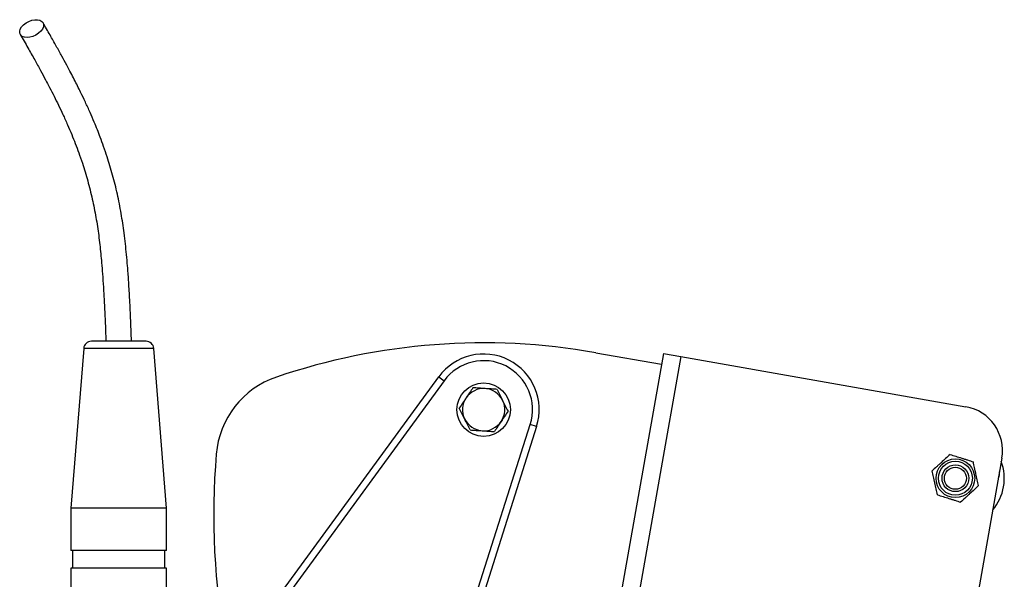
# Model space of a CAD drawing. Header units: millimetres. Extents: x 990 to 1891, y 1234 to 1795.
# Tile 6 of 6: x 1449 to 1891, y 1543 to 1795. Entities that reach past the tile are written whole.
import ezdxf

# ---------------------------------------------------------------- set-up
doc = ezdxf.new("R2010")
doc.units = ezdxf.units.MM

msp = doc.modelspace()

# ---------------------------------------------------------------- linework, layer by layer
at = {"color": 7, "linetype": 'Continuous', "lineweight": 25}
for p, q in [((1477.61, 1647.01), (1471.87, 1575.23)), ((1505.64, 1650.23), (1481.1, 1650.23)), ((1514.87, 1575.23), (1509.13, 1647.01)), ((1738.14, 1644.81), (1681.71, 1324.75)), ((1746.02, 1643.43), (1689.58, 1323.36)), ((1707.73, 1645.1), (1737.27, 1639.89)), ((1738.14, 1644.81), (1746.02, 1643.43)), ((1746.02, 1643.43), (1874.05, 1620.85)), ((1566.99, 1538.11), (1637.18, 1634.25)), ((1637.18, 1634.25), (1639.6, 1632.48)), ((1639.6, 1632.48), (1569.41, 1536.34)), ((1620.69, 1431.5), (1678.34, 1612.84)), ((1681.2, 1611.93), (1623.55, 1430.59)), ((1681.2, 1611.93), (1678.34, 1612.84)), ((1890.27, 1597.68), (1840.78, 1317.01)), ((1889.24, 1591.13), (1889.18, 1591.52)), ((1471.87, 1575.23), (1471.87, 1556.23)), ((1514.87, 1575.23), (1471.87, 1575.23)), ((1514.87, 1556.23), (1514.87, 1575.23)), ((1514.87, 1556.23), (1471.87, 1556.23)), ((1472.62, 1556.23), (1472.62, 1548.23)), ((1514.12, 1548.23), (1514.12, 1556.23)), ((1471.87, 1548.23), (1471.87, 1535.59)), ((1514.87, 1548.23), (1471.87, 1548.23)), ((1514.87, 1535.59), (1514.87, 1548.23))]:
    msp.add_line(p, q, dxfattribs=at)
at = {"color": 1, "linetype": 'Continuous', "lineweight": 25}
for p, q in [((1509.13, 1647.01), (1477.61, 1647.01)), ((1889.11, 1591.12), (1889.24, 1591.13))]:
    msp.add_line(p, q, dxfattribs=at)
at = {"color": 7, "linetype": 'Continuous', "lineweight": 25, "flags": 128}
msp.add_lwpolyline([(1452.15, 1786.74), (1450.98, 1786.87), (1450.01, 1787.24), (1449.3, 1787.83), (1448.91, 1788.6), (1448.84, 1789.51), (1449.12, 1790.49), (1449.71, 1791.49), (1450.59, 1792.45), (1451.7, 1793.3), (1452.96, 1793.98), (1454.3, 1794.47), (1455.64, 1794.72), (1456.89, 1794.72), (1457.97, 1794.47), (1458.81, 1793.98), (1459.37, 1793.3), (1459.6, 1792.45), (1459.5, 1791.49), (1459.06, 1790.49), (1458.32, 1789.51), (1457.32, 1788.6), (1456.12, 1787.83), (1454.81, 1787.24), (1453.46, 1786.87), (1452.15, 1786.74)], dxfattribs=at)
at = {"color": 7, "linetype": 'Continuous', "lineweight": 25}
for centre, radius in [((1657.37, 1619.51), 12), ((1869.39, 1588.67), 8.7), ((1869.39, 1588.67), 7.63), ((1869.39, 1588.67), 6), ((1869.39, 1588.67), 4.93)]:
    msp.add_circle(centre, radius, dxfattribs=at)
for centre, radius, start, end in [((1481.1, 1646.73), 3.5, 90, 175.4261), ((1505.64, 1646.73), 3.5, 4.5739, 90), ((1657.37, 1359.51), 290, 80, 108.7409), ((1657.37, 1619.51), 25, 342.3642, 143.8642), ((1657.37, 1619.51), 22, 342.3642, 143.8642), ((1577.05, 1596.25), 40, 108.7409, 175.2667), ((1657.37, 1619.51), 9.5, 86.0997, 146.0997), ((1657.37, 1619.51), 9.5, 26.0997, 86.0997), ((1657.37, 1619.51), 9.5, 146.0997, 206.0997), ((1657.37, 1619.51), 9.5, 326.0997, 26.0997), ((1870.57, 1601.15), 20, 350, 80), ((1657.37, 1619.51), 9.5, 206.0997, 266.0997), ((1657.37, 1619.51), 9.5, 266.0997, 326.0997), ((1866.06, 1572.32), 330, 175.2667, 190.4908), ((1869.39, 1588.67), 22, 319.7274, 20.2726), ((1886.27, 1590.72), 3, 325.6028, 8)]:
    msp.add_arc(centre, radius, start, end, dxfattribs=at)
for points, knots in [([(1499.12, 1650.23), (1498.98, 1653.75), (1498.72, 1660.32), (1498.29, 1669.48), (1497.83, 1677.25), (1497.36, 1683.66), (1496.88, 1689.09), (1496.37, 1694.03), (1495.63, 1700.22), (1494.51, 1707.75), (1492.8, 1716.46), (1490.67, 1724.94), (1488.54, 1732.01), (1486.64, 1737.62), (1485.16, 1741.67), (1483.75, 1745.31), (1482.23, 1749.02), (1480.44, 1753.18), (1478.4, 1757.66), (1476.49, 1761.63), (1474.83, 1764.98), (1473.36, 1767.87), (1471.75, 1770.97), (1469.88, 1774.49), (1467.7, 1778.5), (1465.19, 1783.02), (1462.37, 1788.03), (1460.38, 1791.53), (1459.33, 1793.37)], [0, 0, 0, 0, 0.062319, 0.116489, 0.162561, 0.200515, 0.230802, 0.259895, 0.289631, 0.343141, 0.398138, 0.45425, 0.509844, 0.542821, 0.57302, 0.597647, 0.623524, 0.656945, 0.69391, 0.729631, 0.753463, 0.776702, 0.801974, 0.832033, 0.866866, 0.906468, 0.950842, 1, 1, 1, 1]), ([(1449.11, 1788.12), (1450.26, 1786.1), (1452.43, 1782.29), (1455.47, 1776.88), (1458.11, 1772.11), (1460.35, 1767.96), (1462.38, 1764.11), (1464.33, 1760.32), (1466.31, 1756.31), (1468.33, 1752.06), (1470.31, 1747.68), (1472.17, 1743.3), (1473.84, 1739.11), (1475.45, 1734.81), (1477.35, 1729.29), (1479.46, 1722.4), (1481.51, 1714.28), (1483.15, 1706.02), (1484.18, 1699.12), (1484.85, 1693.64), (1485.29, 1689.56), (1485.7, 1685.19), (1486.1, 1680.19), (1486.51, 1674.2), (1486.9, 1667.16), (1487.27, 1659.05), (1487.5, 1653.29), (1487.62, 1650.23)], [0, 0, 0, 0, 0.055634, 0.105092, 0.148364, 0.185459, 0.216395, 0.250464, 0.284757, 0.319723, 0.357655, 0.393008, 0.424935, 0.456074, 0.491313, 0.547757, 0.603801, 0.657435, 0.709325, 0.734807, 0.75998, 0.785269, 0.815512, 0.852075, 0.894999, 0.944312, 1, 1, 1, 1]), ([(1652.55, 1629.36), (1652.04, 1628.6), (1651.53, 1627.84), (1650.51, 1626.32), (1650, 1625.56), (1649.49, 1624.8)], [0, 0, 0, 0, 0.5, 0.5, 1, 1, 1, 1]), ([(1658.02, 1628.98), (1657.11, 1629.05), (1656.19, 1629.11), (1654.37, 1629.23), (1653.46, 1629.29), (1652.55, 1629.36)], [0, 0, 0, 0, 0.5, 0.5, 1, 1, 1, 1]), ([(1663.49, 1628.61), (1662.58, 1628.67), (1661.67, 1628.73), (1659.84, 1628.86), (1658.93, 1628.92), (1658.02, 1628.98)], [0, 0, 0, 0, 0.5, 0.5, 1, 1, 1, 1]), ([(1663.49, 1628.61), (1663.89, 1627.79), (1664.29, 1626.97), (1665.1, 1625.33), (1665.5, 1624.51), (1665.9, 1623.68)], [0, 0, 0, 0, 0.5, 0.5, 1, 1, 1, 1]), ([(1649.49, 1624.8), (1648.98, 1624.04), (1648.47, 1623.28), (1647.45, 1621.77), (1646.94, 1621.01), (1646.43, 1620.25)], [0, 0, 0, 0, 0.5, 0.5, 1, 1, 1, 1]), ([(1648.84, 1615.33), (1648.44, 1616.15), (1648.04, 1616.97), (1647.23, 1618.61), (1646.83, 1619.43), (1646.43, 1620.25)], [0, 0, 0, 0, 0.5, 0.5, 1, 1, 1, 1]), ([(1665.9, 1623.68), (1666.31, 1622.86), (1666.71, 1622.04), (1667.51, 1620.4), (1667.91, 1619.58), (1668.32, 1618.76)], [0, 0, 0, 0, 0.5, 0.5, 1, 1, 1, 1]), ([(1651.25, 1610.4), (1650.85, 1611.22), (1650.45, 1612.04), (1649.64, 1613.68), (1649.24, 1614.51), (1648.84, 1615.33)], [0, 0, 0, 0, 0.5, 0.5, 1, 1, 1, 1]), ([(1668.32, 1618.76), (1667.81, 1618.01), (1667.3, 1617.24), (1666.28, 1615.72), (1665.77, 1614.96), (1665.26, 1614.21)], [0, 0, 0, 0, 0.5, 0.5, 1, 1, 1, 1]), ([(1665.26, 1614.21), (1664.75, 1613.45), (1664.24, 1612.69), (1663.22, 1611.17), (1662.71, 1610.41), (1662.2, 1609.65)], [0, 0, 0, 0, 0.5, 0.5, 1, 1, 1, 1]), ([(1651.25, 1610.4), (1652.17, 1610.34), (1653.08, 1610.28), (1654.9, 1610.15), (1655.81, 1610.09), (1656.73, 1610.03)], [0, 0, 0, 0, 0.5, 0.5, 1, 1, 1, 1]), ([(1656.73, 1610.03), (1657.64, 1609.97), (1658.55, 1609.9), (1660.37, 1609.78), (1661.29, 1609.72), (1662.2, 1609.65)], [0, 0, 0, 0, 0.5, 0.5, 1, 1, 1, 1]), ([(1867.01, 1599.38), (1866.35, 1598.77), (1865.68, 1598.16), (1864.34, 1596.93), (1863.66, 1596.31), (1862.63, 1595.36), (1862.28, 1595.05), (1861.6, 1594.42), (1861.26, 1594.11), (1860.25, 1593.18), (1859.58, 1592.57), (1858.92, 1591.97)], [0, 0, 0, 0, 0.25, 0.25, 0.5, 0.5, 0.625, 0.625, 0.75, 0.75, 1, 1, 1, 1]), ([(1867.01, 1599.38), (1867.86, 1599.11), (1868.72, 1598.84), (1870.46, 1598.29), (1871.34, 1598.02), (1872.67, 1597.6), (1873.12, 1597.45), (1874.01, 1597.18), (1874.44, 1597.04), (1875.75, 1596.63), (1876.62, 1596.35), (1877.47, 1596.09)], [0, 0, 0, 0, 0.25, 0.25, 0.5, 0.5, 0.625, 0.625, 0.75, 0.75, 1, 1, 1, 1]), ([(1879.85, 1585.38), (1879.66, 1586.25), (1879.46, 1587.14), (1879.06, 1588.93), (1878.86, 1589.83), (1878.56, 1591.18), (1878.46, 1591.64), (1878.26, 1592.55), (1878.16, 1593), (1877.86, 1594.34), (1877.66, 1595.22), (1877.47, 1596.09)], [0, 0, 0, 0, 0.25, 0.25, 0.5, 0.5, 0.625, 0.625, 0.75, 0.75, 1, 1, 1, 1]), ([(1861.3, 1581.26), (1861.11, 1582.13), (1860.91, 1583.02), (1860.51, 1584.81), (1860.31, 1585.71), (1860.01, 1587.07), (1859.91, 1587.52), (1859.71, 1588.43), (1859.61, 1588.88), (1859.31, 1590.22), (1859.12, 1591.1), (1858.92, 1591.97)], [0, 0, 0, 0, 0.25, 0.25, 0.5, 0.5, 0.625, 0.625, 0.75, 0.75, 1, 1, 1, 1]), ([(1879.85, 1585.38), (1879.19, 1584.77), (1878.53, 1584.16), (1877.18, 1582.93), (1876.5, 1582.31), (1875.47, 1581.36), (1875.13, 1581.04), (1874.44, 1580.42), (1874.1, 1580.11), (1873.09, 1579.18), (1872.43, 1578.57), (1871.77, 1577.96)], [0, 0, 0, 0, 0.25, 0.25, 0.5, 0.5, 0.625, 0.625, 0.75, 0.75, 1, 1, 1, 1]), ([(1861.3, 1581.26), (1862.16, 1580.99), (1863.02, 1580.72), (1864.76, 1580.17), (1865.63, 1579.89), (1866.97, 1579.47), (1867.42, 1579.33), (1868.3, 1579.05), (1868.74, 1578.92), (1870.05, 1578.5), (1870.91, 1578.23), (1871.77, 1577.96)], [0, 0, 0, 0, 0.25, 0.25, 0.5, 0.5, 0.625, 0.625, 0.75, 0.75, 1, 1, 1, 1])]:
    msp.add_open_spline(points, degree=3, knots=knots, dxfattribs=at)

doc.saveas('drawing.dxf')
